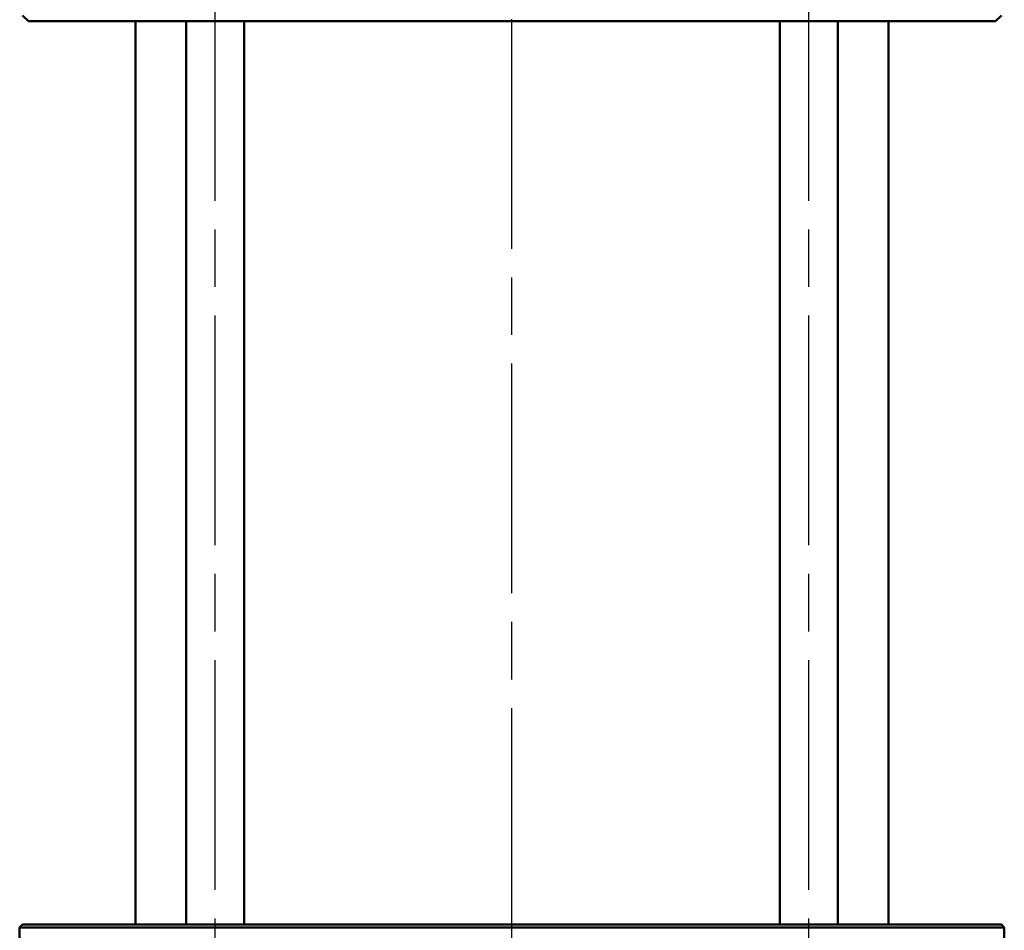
# Model space of a CAD drawing. Header units: millimetres. Extents: x 93 to 1233, y 366 to 1649.
# Tile 9 of 15: x 366 to 536, y 1330 to 1487. Entities that reach past the tile are written whole.
import ezdxf

# ---------------------------------------------------------------- set-up
doc = ezdxf.new("R2010")
doc.units = ezdxf.units.MM
doc.header["$LTSCALE"] = 7
doc.linetypes.add('CHAIN', pattern=[0.3543, 0.2362, -0.0295, 0.0591, -0.0295])
doc.layers.add('Mittellinie(DIN)', color=4, linetype='CHAIN', lineweight=25)
doc.layers.add('Sichtbare Kanten(DIN)', color=7, linetype='Continuous', lineweight=50)

msp = doc.modelspace()

# ---------------------------------------------------------------- linework, layer by layer
at = {"layer": 'Mittellinie(DIN)', "linetype": 'CHAIN', "ltscale": 23.990969}
for p, q in [((450.7, 852.42), (450.7, 1648.33)), ((399.44, 1277.22), (399.44, 1540.22)), ((501.97, 1277.22), (501.97, 1540.22))]:
    msp.add_line(p, q, dxfattribs=at)
at = {"layer": 'Sichtbare Kanten(DIN)'}
for p, q in [((367.2, 1486.72), (366.2, 1487.72)), ((534.2, 1486.72), (535.2, 1487.72)), ((534.2, 1486.72), (367.2, 1486.72)), ((385.7, 1330.72), (385.7, 1486.72)), ((394.44, 1330.72), (394.44, 1486.72)), ((404.44, 1330.72), (404.44, 1486.72)), ((496.97, 1330.72), (496.97, 1486.72)), ((506.97, 1330.72), (506.97, 1486.72)), ((515.7, 1330.72), (515.7, 1486.72)), ((366.2, 1330.72), (365.7, 1330.22)), ((535.7, 1330.22), (365.7, 1330.22)), ((365.7, 1330.22), (365.7, 1327.72)), ((366.2, 1330.72), (535.2, 1330.72)), ((535.2, 1330.72), (535.7, 1330.22)), ((535.7, 1330.22), (535.7, 1311.1))]:
    msp.add_line(p, q, dxfattribs=at)

doc.saveas('drawing.dxf')
